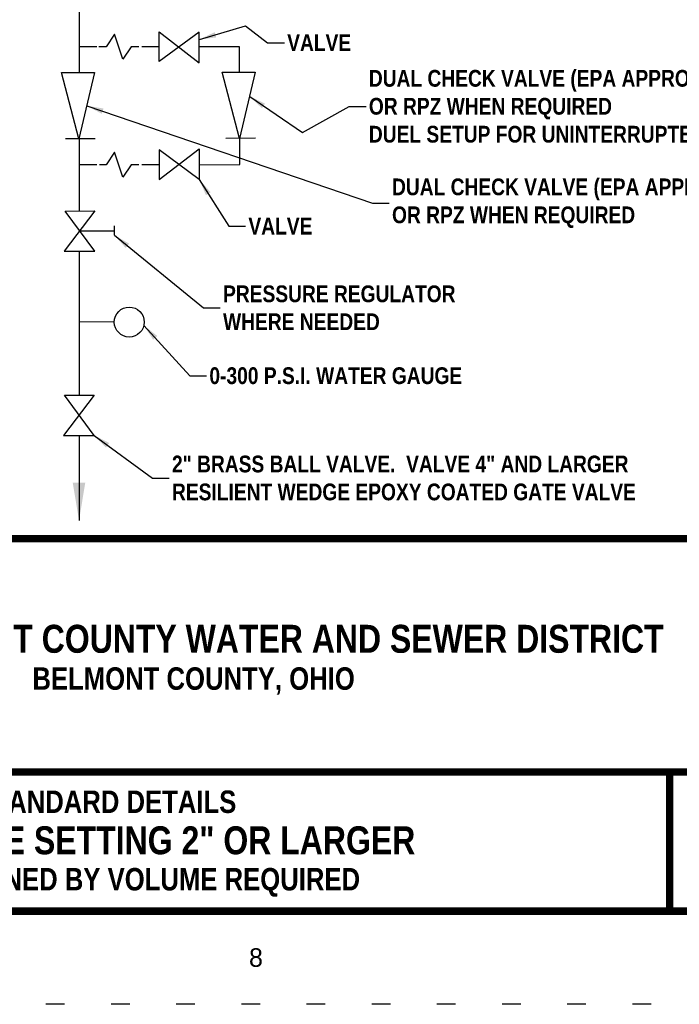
# Model space of a CAD drawing. Extents: x -2.9 to 5.6, y -8 to 3.
# Tile 2 of 140: x 0.1 to 3.7, y -8 to -2.7. Entities that reach past the tile are written whole.
import ezdxf
from ezdxf.enums import TextEntityAlignment as Align

# ---------------------------------------------------------------- set-up
doc = ezdxf.new("R2010")
doc.units = 0
doc.header["$MEASUREMENT"] = 0
doc.linetypes.add('DOT2', pattern=[0.125, 0, -0.125])
doc.layers.get('DEFPOINTS').update_dxf_attribs({"linetype": 'CONTINUOUS'})
for name, color, linetype in [('BORDER', 7, 'CONTINUOUS'), ('CHECK-VALVE', 1, 'CONTINUOUS'), ('CLEARANCE AREA', 7, 'CONTINUOUS'), ('COUPLING', 10, 'CONTINUOUS'), ('PIPE2', 5, 'CONTINUOUS'), ('PRESS-RED-VALVE', 1, 'CONTINUOUS'), ('TEXT', 7, 'CONTINUOUS'), ('VALVE', 1, 'CONTINUOUS'), ('VAULT', 1, 'CONTINUOUS')]:
    doc.layers.add(name, color=color, linetype=linetype)
doc.styles.add('TECHNICAL', font='techb___.ttf')
doc.dimstyles.get("Standard").update_dxf_attribs({"dimtxt": 0.18, "dimasz": 0.18, "dimexe": 0.18, "dimexo": 0.0625, "dimgap": 0.09, "dimtad": 0, "dimtih": 1, "dimtoh": 1, "dimdec": 4, "dimzin": 0, "dimdsep": 46, "dimtxsty": 'Standard', "dimcen": 0.09, "dimadec": 0, "dimazin": 0, "dimtfac": 1, "dimtdec": 4, "dimtofl": 0, "dimtmove": 0, "dimatfit": 3, "dimfxl": 1, "dimtolj": 1, "dimtzin": 0, "dimarcsym": 0})

msp = doc.modelspace()

# ---------------------------------------------------------------- linework, layer by layer
at = {"layer": 'BORDER', "const_width": 0.04}
msp.add_lwpolyline([(-2.3972, -7.5227), (-2.3972, 2.4773), (5.1028, 2.4773), (5.1028, -7.5227)], close=True, dxfattribs=at)
for points in [[(-2.3972, -5.5227), (5.1028, -5.5227)], [(-2.3972, -6.776), (5.1028, -6.776)], [(3.6028, -6.776), (3.6028, -7.5227)]]:
    msp.add_lwpolyline(points, dxfattribs=at)
at = {"layer": 'CHECK-VALVE'}
for points in [[(0.4304, -3.3769), (0.337, -3.0199), (0.514, -3.0208)], [(1.2926, -3.3748), (1.1992, -3.0178), (1.3762, -3.0187)]]:
    msp.add_lwpolyline(points, close=True, dxfattribs=at)
at = {"layer": 'COUPLING'}
for points in [[(0.3571, -3.3743), (0.517, -3.374)], [(1.2193, -3.3722), (1.3792, -3.3719)]]:
    msp.add_lwpolyline(points, dxfattribs=at)
at = {"layer": 'DEFPOINTS', "linetype": 'DOT2', "ltscale": 2}
msp.add_lwpolyline([(-2.8972, -8.0227), (-2.8972, 2.9773), (5.6028, 2.9773), (5.6028, -8.0227)], close=True, dxfattribs=at)
at = {"layer": 'PIPE2'}
for p, q in [((0.6208, -2.8144), (0.5758, -2.8819)), ((0.6658, -2.9494), (0.6208, -2.8144)), ((0.5758, -2.8819), (0.5375, -2.8819)), ((0.7108, -2.8819), (0.6658, -2.9494)), ((0.7522, -2.8819), (0.7108, -2.8819)), ((0.6208, -3.4478), (0.5758, -3.5153)), ((0.6658, -3.5828), (0.6208, -3.4478)), ((0.5758, -3.5153), (0.5412, -3.5153)), ((0.7108, -3.5153), (0.6658, -3.5828)), ((0.7522, -3.5153), (0.7108, -3.5153))]:
    msp.add_line(p, q, dxfattribs=at)
for points in [[(0.431, -2.5579), (0.431, -3.0204)], [(0.4312, -2.8816), (0.5254, -2.8817)], [(0.8603, -2.8824), (0.7678, -2.8824)], [(0.9679, -2.8825), (0.9647, -2.8825)], [(1.2932, -3.0183), (1.2929, -2.8828), (1.0764, -2.8826)], [(0.431, -3.3744), (0.431, -3.7639)], [(1.0764, -3.5152), (1.2944, -3.5149), (1.2941, -3.3685)], [(0.4312, -3.515), (0.5254, -3.5151)], [(0.8603, -3.5158), (0.7678, -3.5158)], [(0.4309, -3.98), (0.4309, -4.7524)], [(0.62, -4.3601), (0.4309, -4.3597)], [(0.4309, -4.8583), (0.4309, -4.8584)], [(0.4309, -4.9684), (0.4308, -5.425)]]:
    msp.add_lwpolyline(points, dxfattribs=at)
at = {"layer": 'PIPE2', "color": 5}
msp.add_solid([(0.4643, -5.2218), (0.3965, -5.2219), (0.4306, -5.425)], dxfattribs=at)
at = {"layer": 'PRESS-RED-VALVE'}
for points in [[(0.6208, -3.8937), (0.6209, -3.8431)], [(0.4344, -3.8699), (0.6208, -3.8706)]]:
    msp.add_lwpolyline(points, dxfattribs=at)
at = {"layer": 'VALVE'}
for points in [[(0.8604, -2.9613), (0.8602, -2.8024), (1.0764, -2.9681), (1.0763, -2.803)], [(0.8604, -3.4364), (0.8602, -3.5953), (1.0764, -3.4296), (1.0763, -3.5947)], [(0.3568, -3.764), (0.5156, -3.7638), (0.35, -3.98), (0.5151, -3.9799)], [(0.3532, -4.7525), (0.5121, -4.7523), (0.3465, -4.9685), (0.5115, -4.9684)]]:
    msp.add_lwpolyline(points, close=True, dxfattribs=at)
at = {"layer": 'VAULT'}
msp.add_circle((0.7004, -4.3602), 0.0804, dxfattribs=at)

# ---------------------------------------------------------------- texts
at = {"layer": 'CLEARANCE AREA', "char_height": 0.09, "attachment_point": 4, "style": 'TECHNICAL'}
for s, insert in [('VALVE', (1.5485, -2.8603)), ('DUAL CHECK VALVE (EPA APPROVED)\\POR RPZ WHEN REQUIRED\\PDUEL SETUP FOR UNINTERRUPTED FLOW ', (1.9871, -3.2023)), ('DUAL CHECK VALVE (EPA APPROVED)\\POR RPZ WHEN REQUIRED ', (2.1115, -3.7223)), ('VALVE', (1.3403, -3.8452)), ('PRESSURE REGULATOR\\PWHERE NEEDED', (1.2041, -4.2835)), ('0-300 P.S.I. WATER GAUGE', (1.1307, -4.6486)), ('2" BRASS BALL VALVE.  VALVE 4" AND LARGER\\PRESILIENT WEDGE EPOXY COATED GATE VALVE', (0.9298, -5.1977))]:
    msp.add_mtext(s, dxfattribs=dict(at, insert=insert))
at = {"layer": 'TEXT', "color": 7, "style": 'TECHNICAL'}
for s, p in [('BELMONT COUNTY WATER AND SEWER DISTRICT', (3.5702, -6.0605)), ('INSIDE SETTING 2" OR LARGER', (2.2365, -7.1423))]:
    msp.add_text(s, height=0.15, dxfattribs=at).set_placement(p, align=Align.MIDDLE_RIGHT)
for s, p in [('BELMONT COUNTY, OHIO', (0.1803, -6.3341)), ('STANDARD DETAILS', (-0.1262, -6.9953)), ('TO BE DETERMINED BY VOLUME REQUIRED', (-1.0554, -7.4113))]:
    msp.add_text(s, height=0.120395, dxfattribs=at).set_placement(p)
at = {"layer": 'TEXT'}
msp.add_text('8', height=0.1, dxfattribs=at).set_placement((1.3436, -7.8216))

# ---------------------------------------------------------------- leaders
at = {"layer": 'CLEARANCE AREA', "annotation_type": 0, "has_hookline": 1, "hookline_direction": 0}
for points, override, text_width in [([(1.0769, -2.8432), (1.3249, -2.7707), (1.4435, -2.8603), (1.5335, -2.8603)], {"dimscale": 0.5, "dimgap": 0.03, "dimtad": 0, "dimtxsty": 'TECHNICAL', "dimclrt": 7}, 0.3728), ([(1.347, -3.1488), (1.6301, -3.3426), (1.8821, -3.2023), (1.9721, -3.2023)], {"dimscale": 0.5, "dimgap": 0.03, "dimtad": 0, "dimtxsty": 'TECHNICAL', "dimclrt": 7}, 2.4611), ([(0.4722, -3.1988), (2.0065, -3.7223), (2.0965, -3.7223)], {"dimscale": 0.5, "dimgap": 0.03, "dimtad": 0, "dimtxsty": 'TECHNICAL', "dimclrt": 7}, 2.2525), ([(1.0763, -3.5947), (1.2353, -3.8452), (1.3253, -3.8452)], {"dimscale": 0.5, "dimgap": 0.03, "dimtad": 0, "dimtxsty": 'TECHNICAL', "dimclrt": 7}, 0.3728), ([(0.6208, -3.8937), (1.0991, -4.2835), (1.1891, -4.2835)], {"dimscale": 0.5, "dimgap": 0.03, "dimtad": 0, "dimtxsty": 'TECHNICAL', "dimclrt": 7}, 1.3801), ([(0.7788, -4.3782), (1.0257, -4.6486), (1.1157, -4.6486)], {"dimscale": 0.5, "dimgap": 0.03, "dimtad": 0, "dimtxsty": 'TECHNICAL', "dimclrt": 7}, 1.6443), ([(0.5115, -4.9684), (0.8248, -5.1977), (0.9148, -5.1977)], {"dimscale": 0.5, "dimgap": 0.03, "dimtxsty": 'TECHNICAL', "dimclrt": 7}, 2.8937)]:
    msp.add_leader(points, dimstyle='Standard', override=override, dxfattribs=dict(at, text_width=text_width))

doc.saveas('drawing.dxf')
